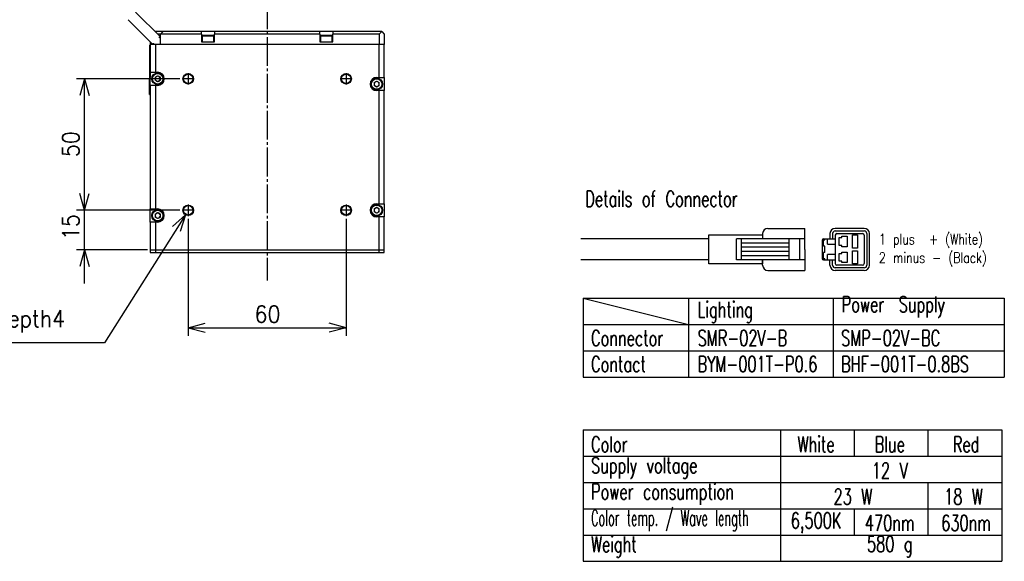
# Model space of a CAD drawing. Header units: inches. Extents: x 60 to 808, y 61 to 535.
# Tile 10 of 27: x 434 to 808, y 131 to 337. Entities that reach past the tile are written whole.
import ezdxf

# ---------------------------------------------------------------- set-up
doc = ezdxf.new("R2010")
doc.units = ezdxf.units.IN
doc.linetypes.add('DASH_CENTER', pattern=[14, 11, -1, 1, -1])
for name, color, linetype in [('1', 7, 'Continuous'), ('L1', 7, 'Continuous'), ('L2', 7, 'Continuous'), ('MOJI', 7, 'Continuous')]:
    doc.layers.add(name, color=color, linetype=linetype)
doc.styles.add('CONVERTER_11', font='txt.shx', dxfattribs={"width": 0.9})
doc.styles.add('CONVERTER_12', font='txt.shx', dxfattribs={"width": 0.675})
doc.styles.add('CONVERTER_13', font='txt.shx', dxfattribs={"width": 0.765})
doc.styles.add('CONVERTER_14', font='txt.shx', dxfattribs={"width": 0.522})
doc.dimstyles.new('ME10_DIM_23', dxfattribs={"dimtxt": 6.4, "dimasz": 6.4, "dimexe": 3, "dimexo": 1, "dimgap": 2, "dimtad": 1, "dimdsep": 46, "dimtxsty": 'CONVERTER_11', "dimblk1": 'OPEN30', "dimblk2": 'OPEN30', "dimsah": 1, "dimcen": 0.09, "dimclrd": 3, "dimclre": 3, "dimclrt": 4, "dimadec": 0, "dimazin": 0, "dimtfac": 1, "dimtdec": 4, "dimtix": 1, "dimtmove": 0, "dimatfit": 3, "dimfxl": 1, "dimtolj": 1, "dimtzin": 0, "dimarcsym": 0})
doc.dimstyles.new('ME10_DIM_24', dxfattribs={"dimtxt": 6.4, "dimasz": 6.4, "dimexe": 3, "dimexo": 1, "dimgap": 2, "dimtad": 1, "dimdsep": 46, "dimtxsty": 'CONVERTER_11', "dimblk1": 'OPEN30', "dimblk2": 'OPEN30', "dimsah": 1, "dimcen": 0.09, "dimclrd": 3, "dimclre": 3, "dimclrt": 4, "dimadec": 0, "dimazin": 0, "dimtfac": 1, "dimtdec": 4, "dimtix": 1, "dimtmove": 0, "dimatfit": 3, "dimfxl": 1, "dimtolj": 1, "dimtzin": 0, "dimarcsym": 0})
doc.dimstyles.new('ME10_DIM_25', dxfattribs={"dimtxt": 6.4, "dimasz": 6.4, "dimexe": 3, "dimexo": 1, "dimgap": 2, "dimtad": 1, "dimdsep": 46, "dimtxsty": 'CONVERTER_11', "dimblk1": 'OPEN30', "dimblk2": 'OPEN30', "dimsah": 1, "dimcen": 0.09, "dimclrd": 3, "dimclre": 3, "dimclrt": 4, "dimadec": 0, "dimazin": 0, "dimtfac": 1, "dimtdec": 4, "dimtix": 1, "dimtmove": 0, "dimatfit": 3, "dimfxl": 1, "dimtolj": 1, "dimtzin": 0, "dimarcsym": 0})

# ---------------------------------------------------------------- blocks, each defined once
blk = doc.blocks.new('*D15')
at = {"layer": '1', "color": 3, "linetype": 'Continuous'}
for p, q in [((497.95, 261.54), (497.95, 217.06)), ((557.95, 261.54), (557.95, 217.06)), ((497.95, 220.06), (557.95, 220.06))]:
    blk.add_line(p, q, dxfattribs=at)
at = {"layer": '1', "color": 3}
for p, q in [((497.95, 220.06), (504.35, 221.77)), ((557.95, 220.06), (551.55, 221.77)), ((497.95, 220.06), (504.35, 218.35)), ((557.95, 220.06), (551.55, 218.35))]:
    blk.add_line(p, q, dxfattribs=at)
at = {"layer": '1', "color": 4, "insert": (523.15, 222.06), "char_height": 6.4, "attachment_point": 7, "rotation": 0.0001, "line_spacing_factor": 0.60024, "style": 'CONVERTER_11'}
blk.add_mtext('\\C4;\\C4;60\\C4;', dxfattribs=at)
blk = doc.blocks.new('_OPEN30')
at = {"color": 0, "linetype": 'ByBlock', "lineweight": -2}
for p, q in [((-1, 0.267949), (0, 0)), ((0, 0), (-1, -0.267949)), ((0, 0), (-1, 0))]:
    blk.add_line(p, q, dxfattribs=at)
blk = doc.blocks.new('*D16')
at = {"layer": '1', "color": 3, "linetype": 'Continuous'}
for p, q in [((494.75, 314.74), (455.53, 314.74)), ((458.53, 264.74), (458.53, 314.74)), ((494.75, 264.74), (455.53, 264.74))]:
    blk.add_line(p, q, dxfattribs=at)
at = {"layer": '1', "color": 3}
for p, q in [((458.53, 314.74), (456.82, 308.34)), ((458.53, 314.74), (460.25, 308.34)), ((458.53, 264.74), (456.82, 271.14)), ((458.53, 264.74), (460.25, 271.14))]:
    blk.add_line(p, q, dxfattribs=at)
at = {"layer": '1', "color": 4, "insert": (456.53, 284.94), "char_height": 6.4, "attachment_point": 7, "rotation": 90, "line_spacing_factor": 0.60024, "style": 'CONVERTER_11'}
blk.add_mtext('\\C4;\\C4;50\\C4;', dxfattribs=at)
blk = doc.blocks.new('*D17')
at = {"layer": '1', "color": 3, "linetype": 'Continuous'}
for p, q in [((458.53, 264.74), (458.53, 277.54)), ((494.75, 264.74), (455.53, 264.74)), ((458.53, 249.74), (458.53, 264.74)), ((482.45, 249.74), (455.53, 249.74)), ((458.53, 236.94), (458.53, 249.74))]:
    blk.add_line(p, q, dxfattribs=at)
at = {"layer": '1', "color": 3}
for p, q in [((458.53, 264.74), (456.82, 271.14)), ((458.53, 264.74), (460.25, 271.14)), ((458.53, 249.74), (456.82, 243.34)), ((458.53, 249.74), (460.25, 243.34))]:
    blk.add_line(p, q, dxfattribs=at)
at = {"layer": '1', "color": 4, "insert": (456.53, 253.4), "char_height": 6.4, "attachment_point": 7, "rotation": 90, "line_spacing_factor": 0.60024, "style": 'CONVERTER_11'}
blk.add_mtext('\\C4;\\C4;15\\C4;', dxfattribs=at)
blk = doc.blocks.new('*D29')
at = {"layer": '1', "color": 3, "linetype": 'Continuous'}
for p, q in [((496.88, 263.05), (466.14, 214.3)), ((466.14, 214.3), (399.74, 214.3))]:
    blk.add_line(p, q, dxfattribs=at)
at = {"layer": '1', "color": 3}
for q in [(492.02, 258.55), (494.92, 256.72)]:
    blk.add_line((496.88, 263.05), q, dxfattribs=at)
at = {"layer": '1', "color": 4, "insert": (402.56, 218.22), "char_height": 6.4, "attachment_point": 7, "rotation": 0.0001, "line_spacing_factor": 0.60024, "style": 'CONVERTER_11'}
blk.add_mtext('\\C4;4-M\\C4;4\\C4;depth4', dxfattribs=at)

msp = doc.modelspace()

# ---------------------------------------------------------------- linework, layer by layer
at = {"color": 250, "linetype": 'Continuous'}
for p, q in [((487.351, 330.74), (477.976, 340.113)), ((488.351, 332.74), (485.351, 332.74)), ((486.765, 331.74), (486.35, 331.74)), ((487.351, 331.74), (486.765, 331.74)), ((487.051, 330.34), (487.051, 330.64)), ((487.051, 330.64), (487.351, 330.64)), ((487.351, 330.34), (487.051, 330.34)), ((488.351, 332.74), (487.351, 331.74)), ((487.351, 327.74), (487.351, 331.74)), ((502.951, 331.74), (487.351, 331.74)), ((502.951, 332.74), (488.351, 332.74)), ((502.951, 331.74), (502.951, 332.74)), ((507.951, 332.74), (502.951, 332.74)), ((502.951, 331.74), (502.951, 328.74)), ((503.461, 331.34), (503.201, 331.08)), ((503.201, 331.08), (503.372, 331.08)), ((503.201, 331.08), (503.201, 328.74)), ((503.372, 331.08), (507.701, 331.08)), ((503.461, 331.34), (507.441, 331.34)), ((507.701, 331.08), (507.441, 331.34)), ((507.701, 328.74), (507.701, 331.08)), ((507.951, 332.74), (507.951, 331.74)), ((547.951, 332.74), (507.951, 332.74)), ((507.951, 328.74), (507.951, 331.74)), ((547.951, 331.74), (507.951, 331.74)), ((547.951, 331.74), (547.951, 332.74)), ((552.951, 332.74), (547.951, 332.74)), ((547.951, 331.74), (547.951, 328.74)), ((548.461, 331.34), (548.201, 331.08)), ((548.201, 331.08), (548.372, 331.08)), ((548.201, 331.08), (548.201, 328.74)), ((548.372, 331.08), (552.701, 331.08)), ((548.461, 331.34), (552.441, 331.34)), ((552.701, 331.08), (552.441, 331.34)), ((552.701, 328.74), (552.701, 331.08)), ((571.451, 332.74), (552.951, 332.74)), ((552.951, 332.74), (552.951, 331.74)), ((552.951, 328.74), (552.951, 331.74)), ((570.451, 331.74), (552.951, 331.74)), ((571.451, 332.74), (570.451, 331.74)), ((570.451, 331.74), (570.451, 327.74)), ((571.451, 332.74), (572.451, 331.74)), ((572.451, 331.74), (572.451, 327.74)), ((483.241, 327.54), (483.441, 327.54)), ((483.241, 327.54), (483.241, 326.54)), ((483.241, 326.54), (483.241, 315.24)), ((483.441, 327.54), (483.441, 326.54)), ((483.451, 327.54), (483.441, 327.54)), ((483.441, 326.54), (483.441, 315.24)), ((483.451, 328.841), (483.451, 327.74)), ((485.451, 327.74), (483.451, 327.74)), ((483.451, 327.74), (483.451, 317.24)), ((484.451, 327.74), (484.451, 327.841)), ((484.551, 328.14), (484.851, 328.14)), ((484.551, 327.74), (484.551, 328.14)), ((484.851, 327.74), (484.851, 328.14)), ((485.451, 327.74), (485.451, 317.24)), ((487.351, 327.74), (485.451, 327.74)), ((570.451, 327.74), (487.351, 327.74)), ((502.951, 328.74), (507.951, 328.74)), ((547.951, 328.74), (552.951, 328.74)), ((570.451, 315.24), (570.451, 327.74)), ((572.451, 327.74), (570.451, 327.74)), ((572.451, 315.24), (572.451, 327.74)), ((483.241, 315.24), (483.251, 315.24)), ((483.241, 311.94), (483.241, 314.74)), ((483.241, 314.74), (483.251, 314.74)), ((483.251, 315.24), (483.251, 309.74)), ((483.441, 315.24), (483.451, 315.24)), ((483.451, 317.24), (485.451, 317.24)), ((483.451, 312.24), (483.451, 317.24)), ((485.351, 315.318), (486.351, 315.895)), ((485.351, 315.318), (485.351, 314.163)), ((485.451, 317.24), (486.351, 317.24)), ((486.351, 315.895), (487.351, 315.318)), ((487.351, 314.163), (487.351, 315.318)), ((569.551, 315.24), (570.451, 315.24)), ((570.451, 315.24), (572.451, 315.24)), ((572.451, 315.24), (572.451, 310.24)), ((483.241, 311.84), (483.241, 311.94)), ((483.241, 311.74), (483.241, 311.84)), ((483.241, 309.34), (483.241, 311.74)), ((485.451, 312.24), (483.451, 312.24)), ((483.451, 312.24), (483.451, 265.24)), ((486.351, 313.586), (485.351, 314.163)), ((486.351, 312.24), (485.451, 312.24)), ((485.451, 312.24), (485.451, 265.24)), ((487.351, 314.163), (486.351, 313.586)), ((568.551, 313.318), (569.551, 313.895)), ((568.551, 313.318), (568.551, 312.163)), ((569.551, 311.586), (568.551, 312.163)), ((569.551, 313.895), (570.551, 313.318)), ((570.551, 312.163), (569.551, 311.586)), ((570.551, 312.163), (570.551, 313.318)), ((483.241, 309.34), (483.241, 309.14)), ((483.241, 309.14), (483.251, 309.14)), ((483.251, 308.74), (483.251, 309.74)), ((483.251, 308.74), (483.451, 308.74)), ((570.451, 310.24), (569.551, 310.24)), ((572.451, 310.24), (570.451, 310.24)), ((570.451, 267.24), (570.451, 310.24)), ((572.451, 267.24), (572.451, 310.24)), ((568.551, 265.318), (569.551, 265.895)), ((569.551, 267.24), (570.451, 267.24)), ((569.551, 265.895), (570.551, 265.318)), ((570.451, 267.24), (572.451, 267.24)), ((572.451, 267.24), (572.451, 262.24)), ((483.451, 265.24), (485.451, 265.24)), ((483.451, 260.24), (483.451, 265.24)), ((485.351, 263.318), (486.351, 263.895)), ((485.351, 263.318), (485.351, 262.163)), ((486.351, 261.586), (485.351, 262.163)), ((485.451, 265.24), (486.351, 265.24)), ((486.351, 263.895), (487.351, 263.318)), ((487.351, 262.163), (486.351, 261.586)), ((487.351, 262.163), (487.351, 263.318)), ((568.551, 265.318), (568.551, 264.163)), ((569.551, 263.586), (568.551, 264.163)), ((570.551, 264.163), (569.551, 263.586)), ((570.451, 262.24), (569.551, 262.24)), ((572.451, 262.24), (570.451, 262.24)), ((570.451, 249.74), (570.451, 262.24)), ((570.551, 264.163), (570.551, 265.318)), ((572.451, 249.74), (572.451, 262.24)), ((485.451, 260.24), (483.451, 260.24)), ((483.451, 260.24), (483.451, 249.74)), ((485.451, 260.24), (485.451, 249.74)), ((486.351, 260.24), (485.451, 260.24)), ((483.451, 249.74), (485.451, 249.74)), ((483.451, 249.74), (483.451, 248.74)), ((483.451, 248.74), (485.451, 248.74)), ((485.451, 249.74), (570.451, 249.74)), ((485.451, 249.74), (485.451, 248.74)), ((485.451, 248.74), (570.451, 248.74)), ((570.451, 249.74), (572.451, 249.74)), ((570.451, 248.74), (570.451, 249.74)), ((570.451, 248.74), (572.451, 248.74)), ((572.451, 248.74), (572.451, 249.74))]:
    msp.add_line(p, q, dxfattribs=at)
at = {"color": 126, "linetype": 'Continuous', "true_color": 0x008060}
for p, q in [((483.241, 326.54), (483.441, 326.54)), ((483.251, 311.94), (483.241, 311.94)), ((483.241, 311.74), (483.251, 311.74)), ((483.251, 309.74), (483.451, 309.74))]:
    msp.add_line(p, q, dxfattribs=at)
at = {"color": 250, "linetype": 'Continuous'}
for centre, radius in [((486.351, 314.74), 2.25), ((486.351, 314.74), 1.99), ((497.951, 314.74), 2), ((497.951, 314.74), 1.8), ((557.951, 314.74), 2), ((557.951, 314.74), 1.8), ((569.551, 312.74), 2.25), ((569.551, 312.74), 1.99), ((497.951, 264.74), 2), ((497.951, 264.74), 1.8), ((557.951, 264.74), 2), ((557.951, 264.74), 1.8), ((569.551, 264.74), 2.25), ((569.551, 264.74), 1.99), ((486.351, 262.74), 2.25), ((486.351, 262.74), 1.99)]:
    msp.add_circle(centre, radius, dxfattribs=at)
for centre, radius, start, end in [((486.351, 314.74), 1, 120, 180), ((486.351, 314.74), 1, 180, 240), ((486.351, 314.74), 1, 60, 120), ((486.351, 314.74), 2.5, 270, 90), ((486.351, 314.74), 1, 0, 60), ((486.351, 314.74), 1, 300, 0), ((569.551, 312.74), 2.5, 90, 270), ((486.351, 314.74), 1, 240, 300), ((569.551, 312.74), 1, 120, 180), ((569.551, 312.74), 1, 180, 240), ((569.551, 312.74), 1, 60, 120), ((569.551, 312.74), 1, 240, 300), ((569.551, 312.74), 1, 0, 60), ((569.551, 312.74), 1, 300, 0), ((569.551, 264.74), 2.5, 90, 270), ((569.551, 264.74), 1, 60, 120), ((486.351, 262.74), 1, 120, 180), ((486.351, 262.74), 1, 180, 240), ((486.351, 262.74), 1, 60, 120), ((486.351, 262.74), 1, 240, 300), ((486.351, 262.74), 2.5, 270, 90), ((486.351, 262.74), 1, 0, 60), ((486.351, 262.74), 1, 300, 0), ((569.551, 264.74), 1, 120, 180), ((569.551, 264.74), 1, 180, 240), ((569.551, 264.74), 1, 240, 300), ((569.551, 264.74), 1, 0, 60), ((569.551, 264.74), 1, 300, 0)]:
    msp.add_arc(centre, radius, start, end, dxfattribs=at)
at = {"layer": '1', "color": 1, "linetype": 'DASH_CENTER'}
for p, q in [((527.951, 344.602), (527.951, 238.1)), ((500.151, 314.74), (495.751, 314.74)), ((497.951, 316.94), (497.951, 312.54)), ((560.151, 314.74), (555.751, 314.74)), ((557.951, 316.94), (557.951, 312.54)), ((497.951, 266.94), (497.951, 262.54)), ((557.951, 266.94), (557.951, 262.54)), ((500.151, 264.74), (495.751, 264.74)), ((560.151, 264.74), (555.751, 264.74))]:
    msp.add_line(p, q, dxfattribs=at)
at = {"layer": '1', "color": 250, "linetype": 'Continuous'}
msp.add_line((484.551, 327.74), (475.077, 337.214), dxfattribs=at)
at = {"layer": 'L1', "color": 3, "linetype": 'Continuous'}
for p, q in [((648.016, 231.273), (808.016, 231.273)), ((648.016, 231.273), (688.016, 221.273)), ((648.016, 231.273), (648.016, 201.273)), ((688.016, 231.273), (688.016, 201.273)), ((743.016, 231.273), (743.016, 201.273)), ((808.016, 231.273), (808.016, 201.273)), ((648.016, 221.273), (808.016, 221.273)), ((648.016, 211.273), (808.016, 211.273)), ((648.016, 201.273), (808.016, 201.273)), ((648.016, 181.273), (648.016, 161.273)), ((648.016, 181.273), (807.016, 181.273)), ((723.016, 181.273), (723.016, 131.273)), ((751.016, 181.273), (751.016, 171.273)), ((779.016, 181.273), (779.016, 171.273)), ((807.016, 181.273), (807.016, 131.273)), ((648.016, 171.273), (807.016, 171.273)), ((648.016, 161.273), (807.016, 161.273)), ((648.016, 161.273), (648.016, 131.273)), ((779.016, 161.273), (779.016, 141.273)), ((648.016, 151.273), (807.016, 151.273)), ((751.016, 151.273), (751.016, 141.273)), ((648.016, 141.273), (807.016, 141.273)), ((648.016, 131.273), (807.016, 131.273))]:
    msp.add_line(p, q, dxfattribs=at)
at = {"layer": 'L2', "color": 4, "linetype": 'Continuous'}
for p, q in [((695.805, 255.368), (716.205, 255.368)), ((695.805, 244.368), (695.805, 255.368)), ((716.205, 255.868), (716.205, 253.868)), ((716.205, 255.368), (716.205, 253.868)), ((718.205, 257.868), (732.205, 257.868)), ((732.205, 249.868), (732.205, 257.868)), ((741.777, 255.868), (741.777, 253.868)), ((742.777, 255.868), (742.777, 253.868)), ((754.777, 257.868), (743.777, 257.868)), ((743.777, 256.868), (754.777, 256.868)), ((743.777, 255.268), (743.777, 244.468)), ((744.377, 255.868), (754.177, 255.868)), ((746.277, 254.868), (748.277, 254.868)), ((746.277, 254.368), (746.277, 254.868)), ((748.277, 254.868), (748.277, 250.868)), ((750.277, 255.368), (752.277, 255.368)), ((750.277, 250.368), (750.277, 255.368)), ((752.277, 255.368), (752.277, 250.368)), ((754.777, 255.268), (754.777, 244.468)), ((755.777, 255.868), (755.777, 243.868)), ((756.777, 243.868), (756.777, 255.868)), ((695.805, 253.868), (647.168, 253.868)), ((732.205, 253.868), (706.205, 253.868)), ((706.205, 245.868), (706.205, 253.868)), ((708.205, 245.868), (708.205, 253.868)), ((726.205, 252.268), (708.205, 252.268)), ((726.205, 250.668), (708.205, 250.668)), ((726.205, 253.868), (726.205, 245.868)), ((730.205, 253.868), (730.205, 245.868)), ((738.777, 253.268), (738.777, 246.468)), ((739.377, 253.868), (743.777, 253.868)), ((739.377, 251.068), (739.377, 253.468)), ((739.377, 253.468), (739.777, 253.468)), ((739.777, 251.068), (739.377, 251.068)), ((739.777, 253.468), (739.777, 253.868)), ((739.777, 248.668), (739.777, 251.068)), ((740.777, 251.868), (740.777, 253.868)), ((740.777, 251.868), (743.777, 251.868)), ((745.277, 254.368), (746.277, 254.368)), ((745.277, 251.368), (745.277, 254.368)), ((746.277, 251.368), (745.277, 251.368)), ((746.277, 250.868), (746.277, 251.368)), ((748.277, 250.868), (746.277, 250.868)), ((726.205, 249.068), (708.205, 249.068)), ((726.205, 247.468), (708.205, 247.468)), ((732.205, 249.868), (732.205, 241.868)), ((739.777, 248.668), (739.377, 248.668)), ((739.377, 246.268), (739.377, 248.668)), ((743.777, 247.868), (740.777, 247.868)), ((740.777, 245.868), (740.777, 247.868)), ((745.277, 245.368), (745.277, 248.368)), ((745.277, 248.368), (746.277, 248.368)), ((746.277, 248.868), (748.277, 248.868)), ((746.277, 248.368), (746.277, 248.868)), ((748.277, 248.868), (748.277, 244.868)), ((752.277, 250.368), (750.277, 250.368)), ((750.277, 244.368), (750.277, 249.368)), ((750.277, 249.368), (752.277, 249.368)), ((752.277, 249.368), (752.277, 244.368)), ((695.805, 245.868), (647.168, 245.868)), ((716.205, 244.368), (695.805, 244.368)), ((732.205, 245.868), (706.205, 245.868)), ((716.205, 243.868), (716.205, 245.868)), ((716.205, 245.868), (716.205, 244.368)), ((739.777, 246.268), (739.377, 246.268)), ((739.377, 245.868), (743.777, 245.868)), ((739.777, 245.868), (739.777, 246.268)), ((741.777, 243.868), (741.777, 245.868)), ((742.777, 243.868), (742.777, 245.868)), ((754.177, 243.868), (744.377, 243.868)), ((746.277, 245.368), (745.277, 245.368)), ((746.277, 244.868), (746.277, 245.368)), ((748.277, 244.868), (746.277, 244.868)), ((752.277, 244.368), (750.277, 244.368)), ((718.205, 241.868), (732.205, 241.868)), ((754.777, 242.868), (743.777, 242.868)), ((754.777, 241.868), (743.777, 241.868))]:
    msp.add_line(p, q, dxfattribs=at)
for centre, radius, start, end in [((718.205, 255.868), 2, 90, 180), ((743.777, 255.868), 2, 90, 180), ((743.777, 255.868), 1, 90, 180), ((744.377, 255.268), 0.6, 90, 180), ((754.177, 255.268), 0.6, 0, 90), ((754.777, 255.868), 2, 0, 90), ((754.777, 255.868), 1, 0, 90), ((739.377, 253.268), 0.6, 90, 180), ((718.205, 243.868), 2, 180, 270), ((739.377, 246.468), 0.6, 180, 270), ((743.777, 243.868), 2, 180, 270), ((743.777, 243.868), 1, 180, 270), ((744.377, 244.468), 0.6, 180, 270), ((754.177, 244.468), 0.6, 270, 0), ((754.777, 243.868), 2, 270, 0), ((754.777, 243.868), 1, 270, 0)]:
    msp.add_arc(centre, radius, start, end, dxfattribs=at)

# ---------------------------------------------------------------- block references
at = {"layer": '1'}
msp.add_blockref('*D29', (0, 0), dxfattribs=at)

# ---------------------------------------------------------------- texts
at = {"layer": 'MOJI', "color": 4, "style": 'CONVERTER_12', "width": 0.675}
for s, p in [('Details of Connector', (648.828, 266.093)), ('Lighting', (691.515, 223.997)), ('Connector', (651.016, 213.167)), ('SMR-02V-B', (691.515, 213.167)), ('SMP-02V-BC', (746.015, 213.167)), ('Contact', (651.016, 203.267)), ('BYM-001T-P0.6', (691.515, 203.267)), ('BHF-001T-0.8BS', (746.015, 203.267))]:
    msp.add_text(s, height=6, dxfattribs=at).set_placement(p)
at = {"layer": 'MOJI', "color": 4}
for s, insert, char_height, attachment_point, style in [('1 plus  + (White)', (760.375, 253.07), 4, 4, 'CONVERTER_13'), ('2 minus - (Black)', (760.375, 246.07), 4, 4, 'CONVERTER_13'), ('Power\u3000Supply\u3000', (746.256, 223.997), 6, 7, 'CONVERTER_12'), ('Color', (651.016, 175.773), 6, 4, 'CONVERTER_12'), ('White', (736.516, 175.773), 6, 5, 'CONVERTER_12'), ('Blue', (764.516, 175.773), 6, 5, 'CONVERTER_12'), ('Red', (793.516, 175.773), 6, 5, 'CONVERTER_12'), ('Supply voltage', (651.016, 166.773), 6, 4, 'CONVERTER_12'), ('12 V', (764.516, 165.773), 6, 5, 'CONVERTER_12'), ('Power consumption', (651.016, 156.773), 6, 4, 'CONVERTER_12'), ('23 W', (750.516, 155.872), 6, 5, 'CONVERTER_12'), ('18 W', (792.516, 155.872), 6, 5, 'CONVERTER_12'), ('Color temp. / Wave length', (651.016, 146.773), 6, 4, 'CONVERTER_14'), ('6,500K', (736.516, 145.872), 6, 5, 'CONVERTER_12'), ('470nm', (764.516, 145.872), 6, 5, 'CONVERTER_12'), ('630nm', (793.516, 145.872), 6, 5, 'CONVERTER_12'), ('Weight', (651.016, 136.773), 6, 4, 'CONVERTER_12'), ('580 g', (764.516, 136.872), 6, 5, 'CONVERTER_12')]:
    msp.add_mtext(s, dxfattribs=dict(at, insert=insert, char_height=char_height, attachment_point=attachment_point, style=style))

# ---------------------------------------------------------------- dimensions: what is measured, and where the dimension line sits
at = {"layer": '1'}
for base, p1, p2, dimstyle, picture, middle in [((458.531, 264.74), (495.751, 314.74), (495.751, 264.74), 'ME10_DIM_24', '*D16', (453.331, 289.74)), ((458.531, 249.74), (495.751, 264.74), (483.451, 249.74), 'ME10_DIM_25', '*D17', (453.331, 257.24))]:
    dim = msp.add_linear_dim(base=base, p1=p1, p2=p2, angle=90, dimstyle=dimstyle, override={"dimpost": '<>'}, dxfattribs=at)
    dim.commit()
    dim.dimension.update_dxf_attribs({"geometry": picture, "text_midpoint": middle, "text_rotation": 90})
dim = msp.add_linear_dim(base=(497.951, 220.06), p1=(557.951, 262.54), p2=(497.951, 262.54), dimstyle='ME10_DIM_23', override={"dimpost": '<>'}, dxfattribs=at)
dim.commit()
dim.dimension.update_dxf_attribs({"geometry": '*D15', "text_midpoint": (527.951, 225.26), "text_rotation": 0.00014})

doc.saveas('drawing.dxf')
